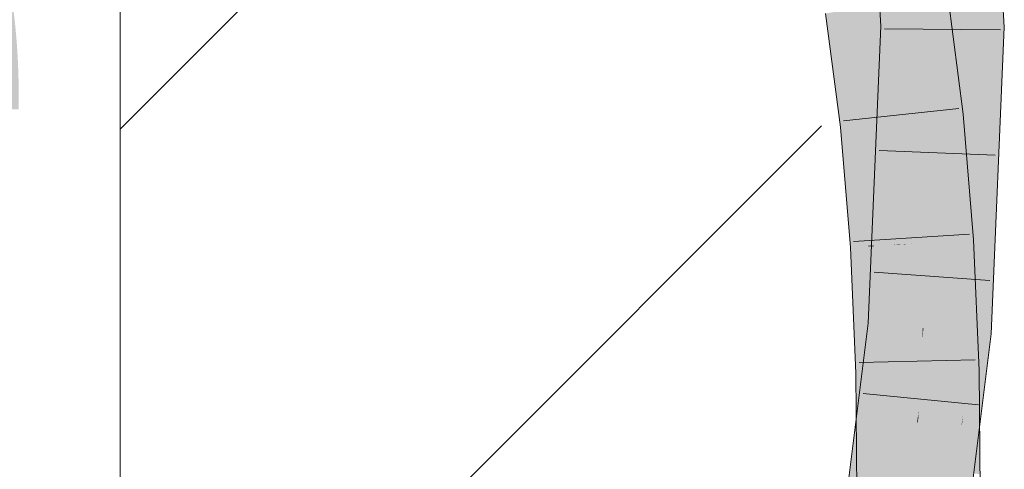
# Model space of a CAD drawing. Extents: x -420 to 300, y 62 to 1162.
# Tile 87 of 256: x 169.224 to 171.219, y 719.885 to 720.795. Entities that reach past the tile are written whole.
import ezdxf
from ezdxf.lldxf.tags import DXFTag

# ---------------------------------------------------------------- set-up
doc = ezdxf.new("R2010")
doc.units = 0
doc.layers.get('0').update_dxf_attribs({"lineweight": 35})
for name, color, linetype, lineweight, true_color in [('E_Detail_Beschriftung', 7, 'Continuous', 13, 0x009900), ('E_Detail_Wandschraffur', 7, 'Continuous', 5, 0xc0c0c0), ('E_Leerrohr 25-A06G9FCX8I', 7, 'Continuous', 9, 0xff8000), ('E_Leerrohr 25-Shading', 7, 'Continuous', 9, 0xff8000)]:
    doc.layers.add(name, color=color, linetype=linetype, lineweight=lineweight, true_color=true_color)
doc.layers.add('E_Detail_Linie_Text_Bem', color=7, linetype='Continuous', lineweight=13)
doc.styles.get("Standard").update_dxf_attribs({"font": 'ARIALN.TTF'})
tags = doc.linetypes.add('fein_strichliert', pattern=[4, 1, -2, 1]).pattern_tags.tags
tags[8:9] = [DXFTag(74, 4), DXFTag(75, 0), DXFTag(340, '0'), DXFTag(46, 0.0), DXFTag(50, 0.0), DXFTag(44, 0.0), DXFTag(45, 0.0)]
tags[6:7] = [DXFTag(74, 4), DXFTag(75, 0), DXFTag(340, '0'), DXFTag(46, 0.0), DXFTag(50, 0.0), DXFTag(44, 0.0), DXFTag(45, 0.0)]
tags[4:5] = [DXFTag(74, 4), DXFTag(75, 0), DXFTag(340, '0'), DXFTag(46, 0.0), DXFTag(50, 0.0), DXFTag(44, 0.0), DXFTag(45, 0.0)]

# ---------------------------------------------------------------- blocks, each defined once
blk = doc.blocks.new('Shading-A06G9EZD8I', base_point=(169.7832, 721.9892))
at = {"layer": 'E_Leerrohr 25-Shading', "color": 31, "true_color": 0xfabd7f}
for points in [[(171.094, 720.7806), (171.1824, 720.7799), (171.0755, 721.055), (171.1633, 721.0656)], [(171.0755, 721.055), (171.0573, 721.0163), (171.094, 720.7806), (171.0661, 720.7809)], [(171.0661, 720.7809), (171.0573, 721.0163), (171.0533, 720.781), (171.0419, 720.9838)], [(171.0533, 720.781), (171.0419, 720.9838), (171.0449, 720.7811), (171.0314, 720.9615)], [(171.0449, 720.7811), (171.0314, 720.9615), (171.0405, 720.7811), (171.0241, 720.9461)], [(171.0107, 720.8586), (171.0405, 720.7811), (171.0219, 720.9413), (171.0351, 720.8348)], [(171.0056, 720.7814), (171.0107, 720.8586), (170.9982, 720.8911)], [(171.0056, 720.7814), (171.0405, 720.7811), (171.0107, 720.8586)], [(170.9455, 720.5832), (170.957, 720.5844), (170.9418, 720.8204), (170.9612, 720.8234)], [(170.957, 720.5844), (171.0114, 720.5901), (170.9612, 720.8234), (170.9806, 720.8264)], [(171.0679, 720.8397), (170.9806, 720.8264), (171.0993, 720.5995), (171.0114, 720.5901)], [(170.9065, 720.8151), (170.8932, 720.813), (170.9235, 720.5809)], [(170.9348, 720.582), (170.9285, 720.8184), (170.9235, 720.5809), (170.9065, 720.8151)], [(170.9455, 720.5832), (170.9418, 720.8204), (170.9348, 720.582), (170.9285, 720.8184)], [(171.0056, 720.7814), (170.9798, 720.1774), (171.0271, 720.5085)], [(171.0405, 720.7811), (171.0056, 720.7814), (171.0464, 720.6439), (171.0429, 720.6191)], [(171.0429, 720.6191), (171.0056, 720.7814), (171.0271, 720.5085)], [(171.0486, 720.5942), (171.0449, 720.7811), (171.0405, 720.7811)], [(171.0536, 720.3426), (171.0533, 720.781), (171.0449, 720.7811)], [(171.0661, 720.7809), (171.0533, 720.781), (171.0553, 720.171), (171.0537, 720.1711)], [(171.0553, 720.171), (171.0679, 720.1699), (171.0661, 720.7809), (171.094, 720.7806)], [(171.0679, 720.1699), (171.156, 720.1623), (171.094, 720.7806), (171.1824, 720.7799)], [(171.0429, 720.6191), (171.0486, 720.5942), (171.0464, 720.6439)], [(171.0519, 720.4258), (171.0486, 720.5942), (171.0271, 720.5085), (171.0429, 720.6191)], [(170.9436, 720.3371), (170.9436, 720.3386), (170.9235, 720.5809), (170.9348, 720.582)], [(170.9436, 720.3386), (170.9455, 720.5832), (170.9348, 720.582)], [(170.9455, 720.5832), (170.9436, 720.3371), (170.957, 720.5844), (170.9554, 720.3812)], [(171.0122, 720.5804), (171.0114, 720.5901), (170.955, 720.3376), (170.9554, 720.3812)], [(170.9554, 720.3812), (171.0114, 720.5901), (170.957, 720.5844)], [(171.0993, 720.5995), (171.0114, 720.5901), (171.1201, 720.3468), (171.0319, 720.3412)], [(171.0122, 720.5804), (170.955, 720.3376), (170.9957, 720.3395)], [(170.9957, 720.3395), (171.0121, 720.3403), (171.0122, 720.5804), (171.0255, 720.4193)], [(170.9798, 720.1774), (171.006, 720.1752), (171.0271, 720.5085), (171.0391, 720.356)], [(171.0519, 720.4258), (171.0271, 720.5085), (171.0391, 720.356)], [(171.0391, 720.356), (171.0537, 720.1711), (171.0519, 720.4258), (171.0536, 720.3426)], [(171.0121, 720.3403), (171.0319, 720.3412), (171.0255, 720.4193)], [(170.9554, 720.3812), (170.9436, 720.3371), (170.955, 720.3376)], [(171.006, 720.1752), (171.0537, 720.1711), (171.0391, 720.356)], [(171.1201, 720.3468), (171.0319, 720.3412), (171.1317, 720.0837), (171.0434, 720.0818)], [(170.955, 720.3376), (170.9436, 720.3371), (170.955, 720.3364), (170.9437, 720.3357)], [(170.955, 720.3364), (170.9437, 720.3357), (170.955, 720.293)], [(170.955, 720.293), (170.9437, 720.3357), (170.955, 720.0799)], [(170.9957, 720.3395), (170.955, 720.3376), (170.9957, 720.339), (170.955, 720.3364)], [(170.9957, 720.339), (170.955, 720.3364), (170.9858, 720.1769), (170.955, 720.293)], [(170.9812, 720.1478), (171.0343, 720.2857), (171.0121, 720.34), (171.0319, 720.3412)], [(170.9858, 720.1769), (171.0121, 720.34), (170.9957, 720.339)], [(170.9957, 720.339), (171.0121, 720.34), (170.9957, 720.3395), (171.0121, 720.3403)], [(171.0121, 720.34), (171.0319, 720.3412), (171.0121, 720.3403)], [(170.9858, 720.1769), (170.955, 720.293), (170.9812, 720.1478), (170.955, 720.0799)], [(170.9931, 720.0807), (171.0343, 720.2857), (170.9703, 720.0803), (170.9812, 720.1478)], [(171.0434, 720.0818), (171.0343, 720.2857), (170.9931, 720.0807)], [(170.8971, 719.518), (170.9797, 720.0161), (170.9798, 720.1774)], [(171.0537, 720.1711), (170.9797, 720.0161), (171.0335, 719.9805), (170.9796, 719.9835)], [(170.9798, 720.1774), (170.9797, 720.0161), (171.006, 720.1752)], [(170.9797, 720.0161), (171.0537, 720.1711), (171.006, 720.1752)], [(170.9846, 719.5056), (171.0722, 719.4931), (171.0679, 720.1699), (171.156, 720.1623)], [(171.0537, 720.1711), (171.0335, 719.9805), (171.0528, 720.149)], [(171.0678, 720.1699), (171.0454, 720.0028), (171.0679, 720.1699), (171.0441, 719.98)], [(171.0678, 720.1699), (171.0553, 720.171), (171.0454, 720.0028)], [(171.0501, 720.082), (171.0553, 720.171), (171.0528, 720.149)], [(171.0528, 720.149), (171.0553, 720.171), (171.0537, 720.1711)], [(170.9812, 720.1478), (170.955, 720.0799), (170.9703, 720.0803)], [(171.0424, 719.9801), (171.0528, 720.149), (171.0335, 719.9805)], [(171.0424, 719.9801), (171.0454, 720.0028), (171.0528, 720.149), (171.0501, 720.082)], [(171.1324, 719.997), (171.1317, 720.0837), (171.0439, 720.0029), (171.0434, 720.0818)], [(170.9703, 720.0803), (170.955, 720.0799), (170.9557, 719.9849)], [(170.9557, 719.9849), (170.9743, 719.9836), (170.9703, 720.0803), (170.9931, 720.0807)], [(170.9866, 720.0068), (170.9931, 720.0807), (170.9789, 720.0074)], [(170.9931, 720.0807), (170.9866, 720.0068), (171.0434, 720.0818), (171.0439, 720.0029)], [(170.9789, 720.0074), (170.9564, 719.8913), (170.9866, 720.0068), (170.9764, 719.8898)], [(170.9797, 720.0161), (170.9743, 719.9838), (170.9796, 719.9835)], [(171.0439, 720.0029), (170.9866, 720.0068), (171.0132, 719.887), (170.9764, 719.8898)], [(170.9743, 719.9838), (170.8971, 719.518), (170.9796, 719.9835), (170.9791, 719.5063)], [(170.9557, 719.9849), (170.9564, 719.8913), (170.9743, 719.9836)], [(170.9796, 719.9835), (170.9791, 719.5063), (171.0335, 719.9805)], [(171.0361, 719.8853), (171.0439, 720.0029), (171.0132, 719.887)], [(171.0441, 719.9803), (171.0439, 720.0029), (171.0385, 719.8851), (171.0361, 719.8853)], [(171.0441, 719.98), (171.0454, 720.0028), (171.0424, 719.9801)], [(171.1325, 719.9751), (171.1324, 719.997), (171.0441, 719.9803), (171.0439, 720.0029)], [(170.9791, 719.5063), (171.0424, 719.9801), (171.0335, 719.9805)], [(171.0441, 719.98), (171.0424, 719.9801), (170.9846, 719.5056), (170.9791, 719.5063)], [(171.0264, 719.6778), (171.0293, 719.6777), (171.0441, 719.9803), (171.0448, 719.8847)], [(171.0448, 719.8847), (171.1333, 719.8781), (171.0441, 719.9803), (171.1325, 719.9751)], [(170.9564, 719.8913), (170.958, 719.6783), (170.9764, 719.8898)], [(170.9764, 719.8898), (170.958, 719.6783), (171.0132, 719.887)], [(171.0222, 719.6778), (171.0361, 719.8853), (170.958, 719.6783), (171.0132, 719.887)], [(171.0361, 719.8853), (171.0222, 719.6778), (171.0385, 719.8851), (171.0264, 719.6778)]]:
    blk.add_solid(points, dxfattribs=at)
at = {"layer": 'E_Leerrohr 25-Shading', "color": 43, "true_color": 0xd7ab7f}
for points in [[(171.1747, 721.0233), (171.1633, 721.0656), (171.1939, 720.7798), (171.1824, 720.7799)], [(170.9982, 720.8911), (170.9514, 721.04), (170.9965, 720.7815), (170.969, 720.7817)], [(171.1844, 720.9874), (171.1747, 721.0233), (171.1992, 720.7798), (171.1939, 720.7798)], [(171.1992, 720.7798), (171.2026, 720.7797), (171.1844, 720.9874), (171.1909, 720.9631)], [(171.1909, 720.9631), (171.2026, 720.7797), (171.1953, 720.947), (171.2042, 720.7797)], [(170.9982, 720.8911), (170.9965, 720.7815), (171.0029, 720.7814)], [(171.0029, 720.7814), (171.0056, 720.7814), (170.9982, 720.8911)], [(171.1999, 720.8602), (171.2042, 720.7797), (171.212, 720.8851), (171.219, 720.7796)], [(171.0871, 720.8194), (171.0831, 720.842), (171.0855, 720.7049), (171.0679, 720.8397)], [(171.1357, 720.6033), (171.1041, 720.8452), (171.1258, 720.6023), (171.0831, 720.842)], [(170.8932, 720.813), (170.857, 720.8075), (170.9235, 720.5809), (170.8871, 720.577)], [(171.1258, 720.6023), (171.0871, 720.8194), (171.0993, 720.5995), (171.0855, 720.7049)], [(170.9965, 720.7815), (170.969, 720.7817), (170.9541, 720.1796), (170.9434, 720.1805)], [(171.0029, 720.7814), (170.9965, 720.7815), (170.9723, 720.178), (170.9541, 720.1796)], [(170.9723, 720.178), (170.9798, 720.1774), (171.0029, 720.7814), (171.0056, 720.7814)], [(171.1824, 720.7799), (171.156, 720.1623), (171.1939, 720.7798), (171.1611, 720.1619)], [(171.1731, 720.3499), (171.1617, 720.1618), (171.219, 720.7796), (171.1925, 720.1592)], [(171.1992, 720.7798), (171.1731, 720.3499), (171.2026, 720.7797)], [(171.1909, 720.6094), (171.1731, 720.3499), (171.2042, 720.7797), (171.219, 720.7796)], [(171.1992, 720.7798), (171.1939, 720.7798), (171.1742, 720.3676), (171.1739, 720.403)], [(171.2026, 720.7797), (171.1909, 720.6094), (171.2042, 720.7797)], [(171.1258, 720.6023), (171.0993, 720.5995), (171.1561, 720.3491), (171.1201, 720.3468)], [(171.1488, 720.445), (171.1357, 720.6033), (171.1447, 720.4449), (171.1258, 720.6023)], [(170.9235, 720.5809), (170.8871, 720.577), (170.9437, 720.3357), (170.9072, 720.3334)], [(171.1561, 720.3491), (171.1566, 720.3491), (171.1447, 720.4449), (171.1488, 720.445)], [(171.1739, 720.403), (171.1611, 720.1619), (171.1742, 720.3676), (171.1617, 720.1618)], [(171.1566, 720.3491), (171.1201, 720.3468), (171.1683, 720.0845), (171.1317, 720.0837)], [(170.9436, 720.3357), (170.9072, 720.3334), (170.9366, 720.0795), (170.9184, 720.0791)], [(170.9496, 720.0798), (170.9436, 720.3357), (170.9366, 720.0795), (170.9436, 720.3357)], [(170.955, 720.0799), (170.9437, 720.3357), (170.9496, 720.0798), (170.9436, 720.3357)], [(170.9723, 720.178), (170.9541, 720.1796), (170.8922, 719.5187), (170.8802, 719.5204)], [(170.8922, 719.5187), (170.8971, 719.518), (170.9723, 720.178), (170.9798, 720.1774)], [(170.9324, 719.9861), (170.9541, 720.1796), (170.9191, 719.9869), (170.9434, 720.1805)], [(171.156, 720.1623), (171.156, 720.1623), (171.1358, 719.9968), (171.1325, 719.9751)], [(171.1925, 720.1592), (171.1358, 719.9968), (171.1691, 719.9731), (171.1332, 719.9751)], [(171.156, 720.1623), (171.1358, 719.9968), (171.1611, 720.1619)], [(171.1492, 720.0844), (171.1358, 719.9968), (171.1617, 720.1618), (171.1925, 720.1592)], [(171.1611, 720.1619), (171.1492, 720.0844), (171.1617, 720.1618)], [(171.1324, 719.997), (171.169, 719.9946), (171.1317, 720.0837), (171.1683, 720.0845)], [(170.9335, 720.0105), (170.9366, 720.0795), (170.9189, 720.0115), (170.9184, 720.0791)], [(170.9489, 719.9852), (170.9496, 720.0798), (170.9324, 719.9862), (170.9366, 720.0795)], [(170.9557, 719.9849), (170.955, 720.0799), (170.9489, 719.9852), (170.9496, 720.0798)], [(170.9209, 719.7344), (170.9335, 720.0105), (170.9189, 720.0115)], [(170.8802, 719.5204), (170.9324, 719.9861), (170.8609, 719.5232), (170.9191, 719.9869)], [(170.9282, 719.8934), (170.9481, 719.8919), (170.9324, 719.9862), (170.9489, 719.9852)], [(170.9481, 719.8919), (170.9564, 719.8913), (170.9489, 719.9852), (170.9557, 719.9849)], [(171.147, 719.877), (171.1324, 719.997), (171.1369, 719.8777)], [(171.169, 719.9946), (171.1324, 719.997), (171.1699, 719.8753), (171.147, 719.877)], [(171.1325, 719.9751), (171.1359, 719.8779), (171.1324, 719.997), (171.1369, 719.8777)], [(171.1358, 719.9968), (171.1325, 719.9751), (171.1332, 719.9751)], [(171.1325, 719.9751), (171.0722, 719.4931), (171.1332, 719.9751), (171.0745, 719.4928)], [(171.1332, 719.9751), (171.0745, 719.4928), (171.1691, 719.9731), (171.1084, 719.488)], [(171.1416, 719.6768), (171.1429, 719.6768), (171.1333, 719.8781), (171.1325, 719.9751)], [(170.9209, 719.7344), (170.9464, 719.6785), (170.9282, 719.8934), (170.9481, 719.8919)], [(170.9464, 719.6785), (170.958, 719.6783), (170.9481, 719.8919), (170.9564, 719.8913)]]:
    blk.add_solid(points, dxfattribs=at)
blk = doc.blocks.new('Referenz-A06G9FCZ8I')
at = {"layer": 'E_Detail_Linie_Text_Bem', "linetype": 'Continuous', "ltscale": 0.13}
blk.add_line((169.4274, 711.2049), (169.4274, 723.0049), dxfattribs=at)
at = {"layer": 'E_Detail_Wandschraffur', "linetype": 'fein_strichliert', "ltscale": 0.13}
blk.add_line((169.4274, 720.5732), (170.5205, 721.6663), dxfattribs=at)
at = {"layer": 'E_Detail_Wandschraffur', "linetype": 'ByBlock', "ltscale": 0.13}
blk.add_line((169.4274, 719.159), (170.8483, 720.5799), dxfattribs=at)
at = {"layer": 'E_Leerrohr 25-A06G9FCX8I', "linetype": 'Continuous', "ltscale": 0.13}
for p, q in [((171.219, 720.7796), (171.1996, 721.07)), ((170.969, 720.7817), (170.9514, 721.04)), ((171.1041, 720.8452), (171.1357, 720.6033)), ((170.857, 720.8075), (170.8871, 720.577)), ((170.9434, 720.1805), (170.969, 720.7817)), ((171.2112, 720.7741), (170.9763, 720.7763)), ((171.1925, 720.1592), (171.219, 720.7796)), ((170.893, 720.5898), (171.1266, 720.6151)), ((171.1357, 720.6033), (171.1567, 720.3491)), ((170.8871, 720.577), (170.9071, 720.3334)), ((171.2005, 720.5207), (170.9657, 720.5302)), ((170.9136, 720.3458), (171.1482, 720.361)), ((171.1567, 720.3491), (171.1683, 720.0845)), ((170.9071, 720.3334), (170.9184, 720.0791)), ((171.1896, 720.2672), (170.9552, 720.2841)), ((170.8609, 719.5232), (170.9434, 720.1805)), ((171.1084, 719.488), (171.1925, 720.1592)), ((170.9249, 720.1007), (171.1598, 720.1066)), ((171.1683, 720.0845), (171.1714, 719.6765)), ((170.9184, 720.0791), (170.9214, 719.6787)), ((171.1669, 720.0154), (170.933, 720.0383))]:
    blk.add_line(p, q, dxfattribs=at)
at = {"layer": 'E_Detail_Beschriftung', "linetype": 'Continuous', "ltscale": 0.13, "insert": (163.4987, 721.5137), "char_height": 1.4, "attachment_point": 1}
blk.add_mtext('{\\fArial Narrow;Endtülle}', dxfattribs=at)

msp = doc.modelspace()

# ---------------------------------------------------------------- block references
at = {"color": 8, "lineweight": 25, "ltscale": 0.25, "true_color": 0x808080}
msp.add_blockref('Referenz-A06G9FCZ8I', (0, 0), dxfattribs=at)
msp.add_blockref('Shading-A06G9EZD8I', (169.7832, 721.9892))

doc.saveas('drawing.dxf')
